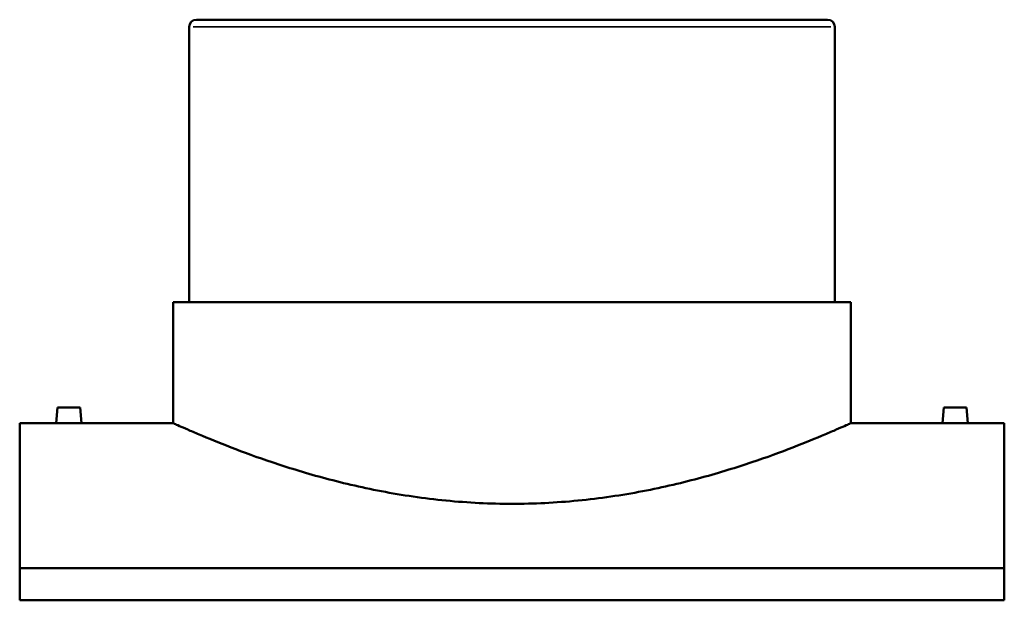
# Model space of a CAD drawing. Header units: millimetres. Extents: x -449 to 1833, y -500 to 2531.
# Tile 3 of 8: x 1007 to 1617, y 203 to 563. Entities that reach past the tile are written whole.
import ezdxf

# ---------------------------------------------------------------- set-up
doc = ezdxf.new("R2010")
doc.units = ezdxf.units.MM
doc.layers.add('Visible (ANSI)', color=7, linetype='Continuous', lineweight=50)
doc.layers.add('Visible Narrow (ANSI)', color=7, linetype='Continuous', lineweight=35)

msp = doc.modelspace()

# ---------------------------------------------------------------- linework, layer by layer
at = {"layer": 'Visible (ANSI)'}
for p, q in [((1116.964, 562.513), (1507.964, 562.513)), ((1112.464, 558.013), (1112.464, 387.513)), ((1512.464, 558.013), (1512.464, 387.513)), ((1102.464, 387.513), (1522.464, 387.513)), ((1102.464, 387.513), (1102.464, 312.513)), ((1522.464, 387.513), (1522.464, 312.513)), ((1030.964, 322.113), (1030.124, 312.513)), ((1030.964, 322.113), (1044.964, 322.113)), ((1044.964, 322.113), (1045.804, 312.513)), ((1579.964, 322.113), (1579.124, 312.513)), ((1593.964, 322.113), (1579.964, 322.113)), ((1593.964, 322.113), (1594.804, 312.513)), ((1007.464, 312.513), (1007.464, 222.719)), ((1030.124, 312.513), (1007.464, 312.513)), ((1102.464, 312.513), (1045.804, 312.513)), ((1579.124, 312.513), (1522.464, 312.513)), ((1617.464, 312.513), (1594.804, 312.513)), ((1617.464, 222.719), (1617.464, 312.513)), ((1617.464, 222.719), (1007.464, 222.719)), ((1007.464, 202.708), (1007.464, 222.719)), ((1617.464, 222.719), (1617.464, 202.708)), ((1007.464, 202.708), (1617.464, 202.708))]:
    msp.add_line(p, q, dxfattribs=at)
for centre, start, end in [((1116.964, 558.013), 90, 180), ((1507.964, 558.013), 0, 90)]:
    msp.add_arc(centre, 4.5, start, end, dxfattribs=at)
for points, knots in [([(1037.964, 312.447), (1036.979, 312.447), (1035.928, 312.45), (1033.996, 312.462), (1033.115, 312.471), (1031.723, 312.488), (1031.12, 312.497), (1030.32, 312.509), (1030.124, 312.513), (1030.124, 312.513)], [0, 0, 0, 0, 0.2954579, 0.2954579, 0.5909158, 0.5909158, 0.8863241, 0.8863241, 1.1817324, 1.1817324, 1.1817324, 1.1817324]), ([(1045.804, 312.513), (1045.804, 312.513), (1045.607, 312.509), (1044.807, 312.497), (1044.204, 312.488), (1042.813, 312.471), (1041.931, 312.462), (1039.999, 312.45), (1038.949, 312.447), (1037.964, 312.447)], [3.5451972, 3.5451972, 3.5451972, 3.5451972, 3.8406055, 3.8406055, 4.1360138, 4.1360138, 4.4314717, 4.4314717, 4.7269296, 4.7269296, 4.7269296, 4.7269296]), ([(1312.464, 262.513), (1305.76, 262.513), (1298.959, 262.676), (1285.3, 263.343), (1278.441, 263.846), (1264.793, 265.18), (1258.004, 266.01), (1244.615, 267.957), (1238.016, 269.074), (1218.669, 272.767), (1206.353, 275.693), (1183.616, 281.872), (1173.195, 285.12), (1154.763, 291.316), (1146.089, 294.493), (1130.737, 300.418), (1124.058, 303.162), (1115.975, 306.575), (1113.598, 307.599), (1109.521, 309.372), (1107.821, 310.121), (1105.117, 311.322), (1104.111, 311.772), (1102.785, 312.368), (1102.464, 312.513), (1102.464, 312.513)], [0, 0, 0, 0, 2.0112679, 2.0112679, 4.0225358, 4.0225358, 6.0338037, 6.0338037, 8.0450716, 8.0450716, 12.0676075, 12.0676075, 16.0901433, 16.0901433, 20.1058128, 20.1058128, 24.1214824, 24.1214824, 26.1293172, 26.1293172, 28.137152, 28.137152, 30.1449868, 30.1449868, 32.1528215, 32.1528215, 32.1528215, 32.1528215]), ([(1522.464, 312.513), (1522.464, 312.513), (1522.142, 312.368), (1520.816, 311.772), (1519.811, 311.322), (1517.106, 310.121), (1515.407, 309.372), (1511.33, 307.599), (1508.952, 306.575), (1500.869, 303.162), (1494.19, 300.418), (1478.838, 294.493), (1470.165, 291.316), (1451.732, 285.12), (1441.311, 281.872), (1418.575, 275.693), (1406.259, 272.767), (1386.911, 269.074), (1380.312, 267.957), (1366.923, 266.01), (1360.134, 265.18), (1346.487, 263.846), (1339.628, 263.343), (1325.968, 262.676), (1319.168, 262.513), (1312.464, 262.513)], [96.4584646, 96.4584646, 96.4584646, 96.4584646, 98.4662994, 98.4662994, 100.4741342, 100.4741342, 102.481969, 102.481969, 104.4898038, 104.4898038, 108.5054733, 108.5054733, 112.5211429, 112.5211429, 116.5436787, 116.5436787, 120.5662145, 120.5662145, 122.5774824, 122.5774824, 124.5887504, 124.5887504, 126.6000183, 126.6000183, 128.6112862, 128.6112862, 128.6112862, 128.6112862]), ([(1586.964, 312.447), (1585.979, 312.447), (1584.928, 312.45), (1582.996, 312.462), (1582.115, 312.471), (1580.723, 312.488), (1580.12, 312.497), (1579.32, 312.509), (1579.124, 312.513), (1579.124, 312.513)], [2.3634648, 2.3634648, 2.3634648, 2.3634648, 2.6589227, 2.6589227, 2.9543806, 2.9543806, 3.2497889, 3.2497889, 3.5451972, 3.5451972, 3.5451972, 3.5451972]), ([(1594.804, 312.513), (1594.804, 312.513), (1594.607, 312.509), (1593.807, 312.497), (1593.204, 312.488), (1591.813, 312.471), (1590.931, 312.462), (1588.999, 312.45), (1587.949, 312.447), (1586.964, 312.447)], [5.908662, 5.908662, 5.908662, 5.908662, 6.2040703, 6.2040703, 6.4994786, 6.4994786, 6.7949365, 6.7949365, 7.0903944, 7.0903944, 7.0903944, 7.0903944])]:
    msp.add_open_spline(points, degree=3, knots=knots, dxfattribs=at)
at = {"layer": 'Visible Narrow (ANSI)'}
msp.add_line((1510.001, 558.013), (1114.926, 558.013), dxfattribs=at)

doc.saveas('drawing.dxf')
